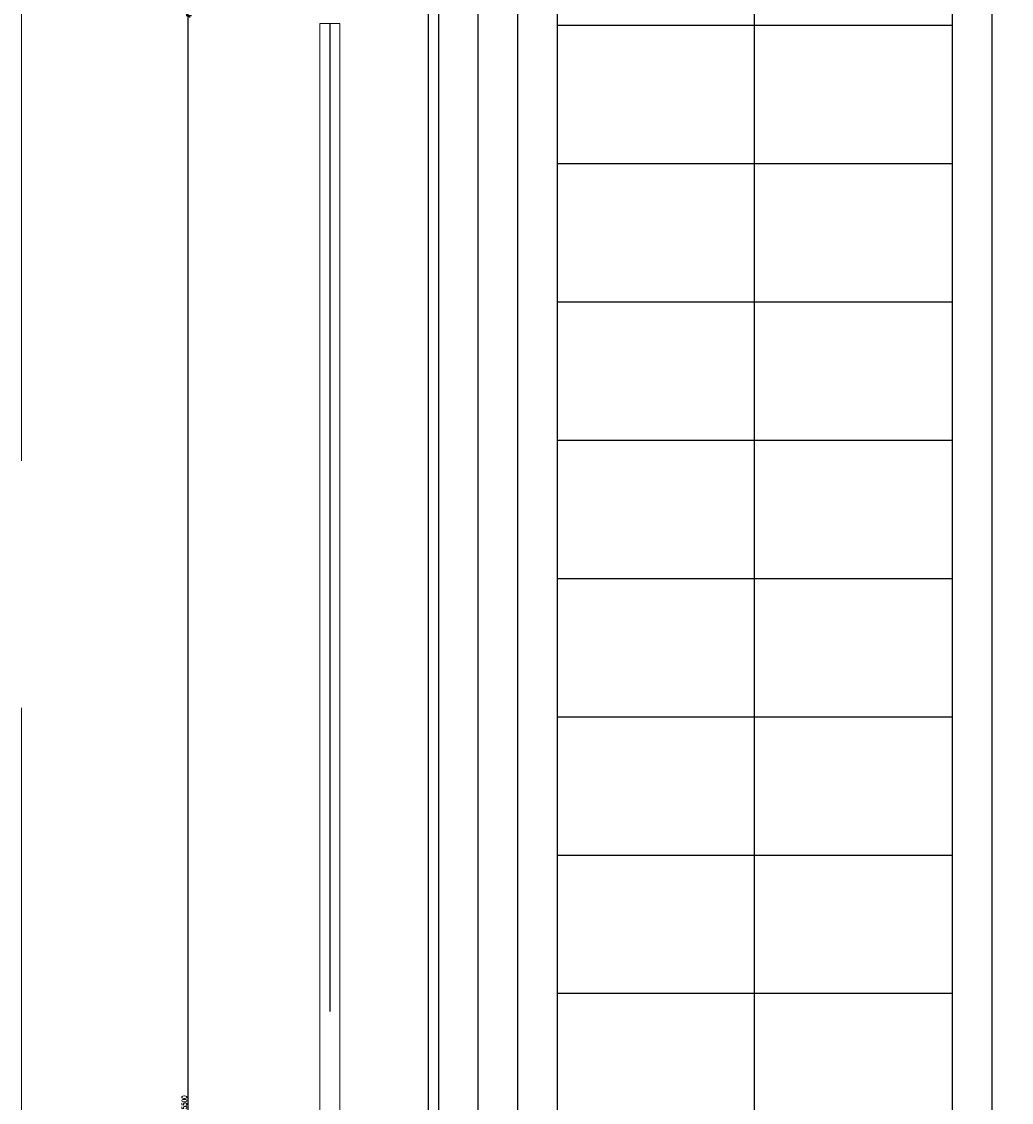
# Model space of a CAD drawing. Header units: centimetres. Extents: x -228435 to 111511, y -89367 to 428125.
# Tile 83 of 219: x -19220 to -16715, y 44000 to 46735. Entities that reach past the tile are written whole.
import ezdxf
from ezdxf.xclip import XClip

# ---------------------------------------------------------------- set-up
doc = ezdxf.new("R2010")
doc.units = ezdxf.units.CM
doc.header["$LTSCALE"] = 50
doc.header["$XCLIPFRAME"] = 0
doc.header["$PDMODE"] = 35
doc.header["$PDSIZE"] = 0.1
doc.linetypes.add('Balustrady$0$DASHED', pattern=[0.75, 0.5, -0.25])
doc.linetypes.add('DASHDOT2', pattern=[12.7, 6.35, -3.175, 0, -3.175])
doc.layers.get('0').update_dxf_attribs({"color": 8})
doc.layers.get('DEFPOINTS').update_dxf_attribs({"color": 8})
for name, color, linetype in [('ARCH_INFO_OSIE_IST', 8, 'DASHDOT2'), ('ARCH_INFO_SCHODY_IST', 8, 'Continuous'), ('ARCH_SCHODY_IST', 8, 'Continuous'), ('ARCH_STROP', 8, 'Continuous'), ('Balustrady$0$ARCH_WITRYNA', 8, 'Continuous')]:
    doc.layers.add(name, color=color, linetype=linetype)
doc.layers.add('Kondygnacja +0$0$ARCH_WIDOK', color=8, linetype='Continuous', lineweight=13)
doc.layers.add('Kondygnacja -1$0$ARCH_INFO_WYMIARY', color=8, linetype='Continuous', lineweight=9)
doc.styles.add('Kondygnacja -1$0$Romans', font='Romans.shx', dxfattribs={"width": 0.7})
doc.dimstyles.new('Kondygnacja -1$0$Wymiary 1-100', dxfattribs={"dimtxt": 12, "dimasz": 10, "dimexe": 5, "dimexo": 0, "dimgap": 4, "dimtad": 1, "dimrnd": 0.5, "dimzin": 12, "dimdsep": 46, "dimtxsty": 'Kondygnacja -1$0$Romans', "dimblk": 'Kondygnacja -1$0$_Oblique', "dimcen": 10, "dimdle": 10, "dimclrt": 55, "dimazin": 0, "dimtfac": 1, "dimtmove": 1, "dimatfit": 3, "dimfxl": 0, "dimtolj": 1, "dimtzin": 0, "dimarcsym": 0})

# ---------------------------------------------------------------- blocks, each defined once
blk = doc.blocks.new('A$C6FDA0163')
at = {"layer": 'ARCH_INFO_OSIE_IST', "ltscale": 2}
blk.add_line((-190.03, -1830.05, -630), (-190.03, 85.33, -630), dxfattribs=at)
at = {"layer": 'ARCH_INFO_SCHODY_IST'}
for points in [[(-82.5, -1155.28), (-82.5, -399.58), (-117.71, -433.51)], [(-82.5, -1159.63), (-82.5, -399.58), (-47.29, -433.51)]]:
    blk.add_lwpolyline(points, dxfattribs=at)
at = {"layer": 'ARCH_SCHODY_IST'}
for p, q in [((-152.5, -185.96), (-152.5, -1138.51)), ((-142.5, -185.96), (-142.5, -1140.9)), ((-22.5, -185.96), (-22.5, -1169.65)), ((-162.5, -246.72), (-162.5, -1136.11)), ((-132.5, -253.47), (-132.5, -1143.3)), ((-32.5, -253.47), (-32.5, -1167.26)), ((-132.5, -646.44), (-32.5, -646.44)), ((-132.5, -646.44), (-32.5, -646.44)), ((-132.5, -681.44), (-32.5, -681.44)), ((-132.5, -716.44), (-32.5, -716.44)), ((-132.5, -751.45), (-32.5, -751.45)), ((-132.5, -786.45), (-32.5, -786.45)), ((-132.5, -821.45), (-32.5, -821.45)), ((-132.5, -856.45), (-32.5, -856.45)), ((-132.5, -891.45), (-32.5, -891.45))]:
    blk.add_line(p, q, dxfattribs=at)
at = {"layer": 'ARCH_STROP'}
blk.add_lwpolyline([(-165, -117.05), (165, -117.05), (165, -1799.05), (-165, -1799.05)], close=True, dxfattribs=at)
at = {"layer": 'Balustrady$0$ARCH_WITRYNA', "linetype": 'Balustrady$0$DASHED', "ltscale": 10, "elevation": 630}
blk.add_lwpolyline([(-190, -646.05), (-190, -1192.05)], dxfattribs=at)
at = {"layer": 'Kondygnacja +0$0$ARCH_WIDOK'}
blk.add_line((-187.5, -646.05, 630), (-192.5, -646.05, 630), dxfattribs=at)
blk.add_lwpolyline([(-162.5, -1633.55), (-165.03, -1633.55), (-165.03, -246.72), (-162.5, -246.72)], dxfattribs=at)
at = {"layer": 'Kondygnacja +0$0$ARCH_WIDOK', "elevation": 630}
for points in [[(-192.5, -646.05), (-192.5, -1192.05)], [(-187.5, -646.05), (-187.5, -1192.05)]]:
    blk.add_lwpolyline(points, dxfattribs=at)
blk = doc.blocks.new('Kondygnacja -1$0$_Oblique')
at = {"color": 0, "linetype": 'ByBlock', "lineweight": -2}
blk.add_line((-0.5, -0.5), (0.5, 0.5), dxfattribs=at)
blk = doc.blocks.new('*D1086')
at = {"layer": 'DEFPOINTS', "color": 0, "lineweight": 40}
for p in [(-18798.2, 46750), (-18690.3, 46750), (-18690.3, 41250)]:
    blk.add_point(p, dxfattribs=at)
at = {"layer": 'Kondygnacja -1$0$ARCH_INFO_WYMIARY', "color": 0, "lineweight": -2}
for p, q in [((-18790.2, 46750), (-18803.2, 46750)), ((-18798.2, 41240), (-18798.2, 46760)), ((-18790.2, 41250), (-18803.2, 41250))]:
    blk.add_line(p, q, dxfattribs=at)
at = {"layer": 'Kondygnacja -1$0$ARCH_INFO_WYMIARY', "color": 0, "lineweight": -2, "xscale": 10, "yscale": 10, "zscale": 10}
for p, rotation in [((-18798.2, 46750), 90), ((-18798.2, 41250), 270)]:
    blk.add_blockref('Kondygnacja -1$0$_Oblique', p, dxfattribs=dict(at, rotation=rotation))
at = {"layer": 'Kondygnacja -1$0$ARCH_INFO_WYMIARY', "color": 55, "insert": (-18808.2, 44000), "char_height": 12, "attachment_point": 5, "rotation": 90, "style": 'Kondygnacja -1$0$Romans'}
blk.add_mtext('\\A1;5500', dxfattribs=at)

msp = doc.modelspace()

# ---------------------------------------------------------------- linework, layer by layer
at = {"linetype": 'Balustrady$0$DASHED', "lineweight": 20, "ltscale": 50, "elevation": -5670}
msp.add_lwpolyline([(-19219.92022, 53823.48574), (-13875.78762, 53823.48574), (-13875.78762, 34373.38665), (-19219.92022, 34373.38665)], close=True, dxfattribs=at)

# ---------------------------------------------------------------- block references
ref = msp.add_blockref('A$C6FDA0163', (-16540, 53190.5, 630), dxfattribs=dict(xscale=10, yscale=10, zscale=10))
XClip(ref).set_block_clipping_path([(-400.031931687, -2219.05), (399.968068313, 380.95)])

# ---------------------------------------------------------------- dimensions: what is measured, and where the dimension line sits
at = {"layer": 'Kondygnacja -1$0$ARCH_INFO_WYMIARY'}
dim = msp.add_linear_dim(base=(-18798.22769, 46750, -5670), p1=(-18690.31932, 41250, -5670), p2=(-18690.31932, 46750, -5670), angle=90, dimstyle='Kondygnacja -1$0$Wymiary 1-100', dxfattribs=at)
dim.commit()
dim.dimension.update_dxf_attribs({"geometry": '*D1086', "text_midpoint": (-18808.22769, 44000, -5670)})

doc.saveas('drawing.dxf')
